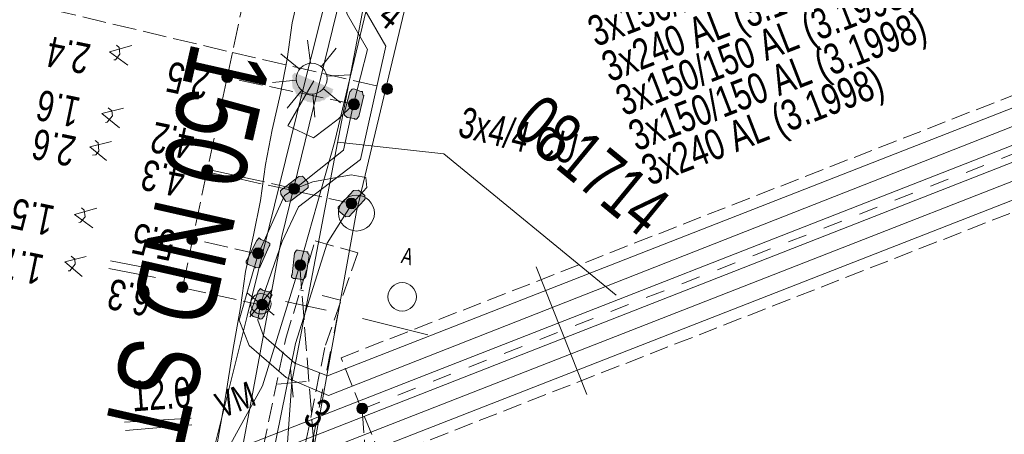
# Model space of a CAD drawing. Header units: metres. Extents: x -740 to 758, y -633 to 854.
# Tile 44 of 256: x -496.95 to -479.78, y -114.38 to -107.15. Entities that reach past the tile are written whole.
import ezdxf

# ---------------------------------------------------------------- set-up
doc = ezdxf.new("R2010")
doc.units = ezdxf.units.M
doc.header["$MEASUREMENT"] = 0
for name, pattern in [('333_125', [0.4576, 0.3328, -0.1248]), ('333_333', [0.6656, 0.3328, -0.3328]), ('416_125', [0.5408, 0.416, -0.1248])]:
    doc.linetypes.add(name, pattern=pattern)
for name, color, linetype in [('Gas.LOVION', 7, 'Continuous'), ('Gis.LOVION', 7, 'Continuous'), ('Grundkarte.LOVION', 7, 'Continuous'), ('Strom.LOVION', 7, 'Continuous'), ('StromBemass.LOVION', 7, 'Continuous'), ('Telko.LOVION', 7, 'Continuous'), ('Wasser.LOVION', 7, 'Continuous')]:
    doc.layers.add(name, color=color, linetype=linetype)
doc.styles.add('ERSTELLTER_STIL_1', font='arial.ttf')

msp = doc.modelspace()

# ---------------------------------------------------------------- hatches: boundary and pattern name
at = {"layer": 'Strom.LOVION', "linetype": 'Continuous', "lineweight": 13}
for points in [[(-491.479, -108.361), (-492.158, -108.073), (-492.198, -108.121), (-492.192, -108.18), (-492.205, -108.196), (-492.191, -108.342), (-492.159, -108.369), (-492.156, -108.398), (-492.14, -108.411), (-492.137, -108.44), (-491.992, -108.559), (-491.963, -108.556), (-491.931, -108.583), (-491.901, -108.58), (-491.885, -108.593), (-491.71, -108.576), (-491.696, -108.56), (-491.638, -108.554), (-491.598, -108.506), (-491.569, -108.503), (-491.49, -108.407), (-491.493, -108.377)], [(-491.194, -108.407), (-491.29, -108.786), (-491.287, -108.815), (-491.239, -108.855), (-491.119, -108.873), (-491.103, -108.886), (-491.074, -108.883), (-491.034, -108.835), (-490.951, -108.472), (-490.967, -108.459), (-490.973, -108.401), (-491.002, -108.403), (-491.125, -108.356), (-491.155, -108.359)], [(-492.22, -110.311), (-491.931, -110.09), (-491.918, -110.074), (-491.926, -109.986), (-492.01, -109.891), (-492.026, -109.878), (-492.084, -109.884), (-492.386, -110.12), (-492.4, -110.136), (-492.394, -110.195), (-492.324, -110.306), (-492.308, -110.319)], [(-491.203, -110.581), (-490.95, -110.305), (-490.923, -110.272), (-490.929, -110.214), (-491.041, -110.121), (-491.129, -110.13), (-491.383, -110.406), (-491.396, -110.422), (-491.39, -110.481), (-491.262, -110.586)], [(-492.817, -111.004), (-492.991, -111.346), (-493.004, -111.363), (-493.001, -111.392), (-492.969, -111.418), (-492.846, -111.465), (-492.83, -111.479), (-492.771, -111.473), (-492.758, -111.457), (-492.601, -111.101), (-492.587, -111.085), (-492.59, -111.056), (-492.622, -111.03), (-492.745, -110.983), (-492.777, -110.956)], [(-491.958, -111.63), (-491.904, -111.27), (-491.907, -111.241), (-491.923, -111.227), (-491.926, -111.198), (-491.956, -111.201), (-492.092, -111.17), (-492.121, -111.173), (-492.16, -111.221), (-492.198, -111.594), (-492.211, -111.61), (-492.208, -111.639), (-492.176, -111.666), (-492.147, -111.663), (-492.027, -111.681), (-492.011, -111.694)], [(-492.79, -111.888), (-492.918, -112.241), (-492.931, -112.257), (-492.928, -112.286), (-492.88, -112.326), (-492.773, -112.36), (-492.757, -112.373), (-492.728, -112.37), (-492.688, -112.322), (-492.56, -111.969), (-492.547, -111.953), (-492.579, -111.927), (-492.582, -111.898), (-492.611, -111.9), (-492.718, -111.867), (-492.75, -111.84)]]:
    msp.add_hatch(color=7, dxfattribs=at).paths.add_polyline_path(points)
at = {"layer": 'StromBemass.LOVION', "linetype": 'Continuous', "lineweight": 13}
for points in [[(-493.258, -108.209), (-493.251, -108.2), (-493.245, -108.189), (-493.241, -108.178), (-493.238, -108.166), (-493.236, -108.154), (-493.236, -108.142), (-493.238, -108.131), (-493.241, -108.119), (-493.245, -108.108), (-493.251, -108.097), (-493.258, -108.088), (-493.266, -108.079), (-493.276, -108.071), (-493.286, -108.065), (-493.297, -108.06), (-493.308, -108.056), (-493.32, -108.054), (-493.332, -108.053), (-493.344, -108.054), (-493.356, -108.056), (-493.367, -108.06), (-493.378, -108.065), (-493.388, -108.072), (-493.397, -108.079), (-493.405, -108.088), (-493.412, -108.098), (-493.418, -108.108), (-493.422, -108.12), (-493.425, -108.131), (-493.427, -108.143), (-493.427, -108.155), (-493.425, -108.167), (-493.422, -108.179), (-493.418, -108.19), (-493.412, -108.2), (-493.405, -108.21), (-493.397, -108.219), (-493.387, -108.226), (-493.377, -108.233), (-493.366, -108.238), (-493.355, -108.241), (-493.343, -108.244), (-493.331, -108.244), (-493.319, -108.243), (-493.307, -108.241), (-493.296, -108.237), (-493.285, -108.232), (-493.275, -108.226), (-493.266, -108.218)], [(-490.468, -108.418), (-490.461, -108.408), (-490.456, -108.398), (-490.451, -108.386), (-490.448, -108.375), (-490.447, -108.363), (-490.447, -108.351), (-490.448, -108.339), (-490.451, -108.328), (-490.456, -108.317), (-490.462, -108.306), (-490.469, -108.297), (-490.477, -108.288), (-490.486, -108.281), (-490.496, -108.274), (-490.507, -108.269), (-490.518, -108.266), (-490.53, -108.263), (-490.542, -108.263), (-490.554, -108.264), (-490.565, -108.266), (-490.577, -108.27), (-490.587, -108.275), (-490.597, -108.281), (-490.607, -108.289), (-490.615, -108.297), (-490.622, -108.307), (-490.627, -108.317), (-490.632, -108.329), (-490.635, -108.34), (-490.636, -108.352), (-490.636, -108.364), (-490.634, -108.376), (-490.631, -108.387), (-490.627, -108.398), (-490.621, -108.409), (-490.614, -108.418), (-490.606, -108.427), (-490.597, -108.434), (-490.587, -108.441), (-490.576, -108.446), (-490.565, -108.449), (-490.553, -108.452), (-490.541, -108.452), (-490.529, -108.451), (-490.518, -108.449), (-490.506, -108.445), (-490.496, -108.44), (-490.486, -108.434), (-490.476, -108.426)], [(-491.047, -108.685), (-491.04, -108.676), (-491.034, -108.665), (-491.03, -108.654), (-491.027, -108.642), (-491.026, -108.63), (-491.026, -108.619), (-491.027, -108.607), (-491.03, -108.595), (-491.035, -108.584), (-491.04, -108.574), (-491.047, -108.564), (-491.056, -108.555), (-491.065, -108.548), (-491.075, -108.541), (-491.086, -108.536), (-491.097, -108.533), (-491.109, -108.53), (-491.121, -108.53), (-491.133, -108.53), (-491.145, -108.533), (-491.156, -108.536), (-491.167, -108.542), (-491.177, -108.548), (-491.186, -108.556), (-491.194, -108.564), (-491.201, -108.574), (-491.207, -108.585), (-491.211, -108.596), (-491.214, -108.607), (-491.216, -108.619), (-491.216, -108.631), (-491.214, -108.643), (-491.211, -108.654), (-491.207, -108.666), (-491.201, -108.676), (-491.194, -108.686), (-491.186, -108.694), (-491.176, -108.702), (-491.166, -108.708), (-491.155, -108.713), (-491.144, -108.717), (-491.132, -108.719), (-491.12, -108.72), (-491.108, -108.719), (-491.097, -108.717), (-491.085, -108.713), (-491.074, -108.708), (-491.064, -108.702), (-491.055, -108.694)], [(-493.617, -109.879), (-493.61, -109.87), (-493.605, -109.859), (-493.6, -109.848), (-493.597, -109.837), (-493.596, -109.826), (-493.596, -109.814), (-493.598, -109.802), (-493.6, -109.791), (-493.605, -109.78), (-493.61, -109.77), (-493.617, -109.761), (-493.625, -109.752), (-493.634, -109.745), (-493.644, -109.738), (-493.655, -109.734), (-493.666, -109.73), (-493.677, -109.728), (-493.689, -109.727), (-493.701, -109.728), (-493.712, -109.73), (-493.723, -109.734), (-493.734, -109.739), (-493.744, -109.745), (-493.753, -109.753), (-493.76, -109.761), (-493.767, -109.77), (-493.773, -109.781), (-493.777, -109.792), (-493.78, -109.803), (-493.781, -109.814), (-493.781, -109.826), (-493.78, -109.838), (-493.777, -109.849), (-493.773, -109.86), (-493.767, -109.87), (-493.76, -109.879), (-493.752, -109.888), (-493.743, -109.895), (-493.733, -109.902), (-493.723, -109.906), (-493.712, -109.91), (-493.7, -109.912), (-493.688, -109.913), (-493.677, -109.912), (-493.665, -109.91), (-493.654, -109.906), (-493.644, -109.901), (-493.634, -109.895), (-493.625, -109.888)], [(-493.605, -109.834), (-493.598, -109.825), (-493.592, -109.814), (-493.588, -109.803), (-493.585, -109.792), (-493.584, -109.78), (-493.584, -109.768), (-493.585, -109.756), (-493.588, -109.745), (-493.593, -109.734), (-493.598, -109.723), (-493.605, -109.714), (-493.614, -109.705), (-493.623, -109.697), (-493.633, -109.691), (-493.644, -109.686), (-493.655, -109.682), (-493.667, -109.68), (-493.679, -109.679), (-493.69, -109.68), (-493.702, -109.682), (-493.713, -109.686), (-493.724, -109.691), (-493.734, -109.698), (-493.743, -109.705), (-493.751, -109.714), (-493.758, -109.724), (-493.764, -109.734), (-493.768, -109.745), (-493.771, -109.757), (-493.773, -109.769), (-493.773, -109.78), (-493.771, -109.792), (-493.768, -109.804), (-493.764, -109.815), (-493.758, -109.825), (-493.751, -109.835), (-493.743, -109.843), (-493.734, -109.851), (-493.724, -109.857), (-493.713, -109.862), (-493.701, -109.866), (-493.69, -109.868), (-493.678, -109.869), (-493.666, -109.868), (-493.654, -109.866), (-493.643, -109.862), (-493.632, -109.857), (-493.622, -109.851), (-493.613, -109.843)], [(-492.094, -110.157), (-492.087, -110.148), (-492.082, -110.137), (-492.077, -110.126), (-492.074, -110.115), (-492.073, -110.103), (-492.073, -110.091), (-492.074, -110.08), (-492.077, -110.068), (-492.082, -110.057), (-492.088, -110.047), (-492.094, -110.038), (-492.103, -110.029), (-492.112, -110.022), (-492.122, -110.015), (-492.132, -110.01), (-492.143, -110.007), (-492.155, -110.005), (-492.167, -110.004), (-492.178, -110.005), (-492.19, -110.007), (-492.201, -110.011), (-492.212, -110.016), (-492.222, -110.022), (-492.231, -110.03), (-492.239, -110.038), (-492.246, -110.048), (-492.251, -110.058), (-492.256, -110.069), (-492.258, -110.08), (-492.26, -110.092), (-492.26, -110.104), (-492.258, -110.115), (-492.255, -110.127), (-492.251, -110.138), (-492.245, -110.148), (-492.238, -110.158), (-492.23, -110.166), (-492.221, -110.174), (-492.211, -110.18), (-492.201, -110.185), (-492.189, -110.188), (-492.178, -110.191), (-492.166, -110.191), (-492.154, -110.191), (-492.143, -110.188), (-492.132, -110.185), (-492.121, -110.18), (-492.111, -110.173), (-492.102, -110.166)], [(-491.094, -110.414), (-491.087, -110.404), (-491.081, -110.394), (-491.077, -110.383), (-491.074, -110.372), (-491.072, -110.36), (-491.073, -110.348), (-491.074, -110.337), (-491.077, -110.325), (-491.081, -110.314), (-491.087, -110.304), (-491.094, -110.295), (-491.102, -110.286), (-491.111, -110.279), (-491.121, -110.272), (-491.132, -110.267), (-491.143, -110.264), (-491.155, -110.262), (-491.166, -110.261), (-491.178, -110.262), (-491.19, -110.264), (-491.201, -110.268), (-491.211, -110.273), (-491.221, -110.279), (-491.23, -110.286), (-491.238, -110.295), (-491.245, -110.305), (-491.251, -110.315), (-491.255, -110.326), (-491.258, -110.337), (-491.259, -110.349), (-491.259, -110.361), (-491.258, -110.372), (-491.255, -110.384), (-491.251, -110.395), (-491.245, -110.405), (-491.238, -110.414), (-491.23, -110.423), (-491.221, -110.43), (-491.211, -110.437), (-491.2, -110.442), (-491.189, -110.445), (-491.177, -110.447), (-491.166, -110.448), (-491.154, -110.447), (-491.142, -110.445), (-491.131, -110.441), (-491.121, -110.436), (-491.111, -110.43), (-491.102, -110.423)], [(-493.874, -111.039), (-493.867, -111.03), (-493.862, -111.02), (-493.858, -111.009), (-493.855, -110.998), (-493.853, -110.986), (-493.853, -110.975), (-493.855, -110.963), (-493.858, -110.952), (-493.862, -110.941), (-493.868, -110.931), (-493.875, -110.922), (-493.883, -110.913), (-493.891, -110.906), (-493.901, -110.9), (-493.912, -110.895), (-493.923, -110.891), (-493.934, -110.889), (-493.946, -110.889), (-493.957, -110.889), (-493.969, -110.892), (-493.98, -110.895), (-493.99, -110.9), (-494, -110.906), (-494.009, -110.914), (-494.017, -110.922), (-494.023, -110.932), (-494.029, -110.942), (-494.033, -110.953), (-494.036, -110.964), (-494.038, -110.975), (-494.037, -110.987), (-494.036, -110.998), (-494.033, -111.01), (-494.029, -111.02), (-494.023, -111.031), (-494.016, -111.04), (-494.008, -111.048), (-493.999, -111.056), (-493.99, -111.062), (-493.979, -111.067), (-493.968, -111.07), (-493.957, -111.072), (-493.945, -111.073), (-493.934, -111.072), (-493.922, -111.07), (-493.911, -111.067), (-493.901, -111.062), (-493.891, -111.055), (-493.882, -111.048)], [(-492.721, -111.285), (-492.714, -111.275), (-492.708, -111.264), (-492.704, -111.253), (-492.701, -111.242), (-492.699, -111.23), (-492.699, -111.218), (-492.701, -111.206), (-492.704, -111.195), (-492.708, -111.183), (-492.714, -111.173), (-492.721, -111.163), (-492.729, -111.155), (-492.739, -111.147), (-492.749, -111.141), (-492.76, -111.136), (-492.771, -111.132), (-492.783, -111.13), (-492.795, -111.129), (-492.807, -111.13), (-492.818, -111.132), (-492.83, -111.136), (-492.84, -111.141), (-492.851, -111.147), (-492.86, -111.155), (-492.868, -111.164), (-492.875, -111.174), (-492.881, -111.184), (-492.885, -111.195), (-492.888, -111.207), (-492.889, -111.219), (-492.889, -111.231), (-492.888, -111.242), (-492.885, -111.254), (-492.88, -111.265), (-492.875, -111.275), (-492.867, -111.285), (-492.859, -111.294), (-492.85, -111.301), (-492.84, -111.308), (-492.829, -111.313), (-492.818, -111.316), (-492.806, -111.319), (-492.794, -111.319), (-492.782, -111.319), (-492.77, -111.316), (-492.759, -111.313), (-492.748, -111.307), (-492.738, -111.301), (-492.729, -111.293)], [(-491.984, -111.492), (-491.977, -111.482), (-491.972, -111.472), (-491.967, -111.461), (-491.964, -111.449), (-491.963, -111.438), (-491.963, -111.426), (-491.964, -111.414), (-491.967, -111.403), (-491.972, -111.392), (-491.977, -111.382), (-491.984, -111.372), (-491.993, -111.364), (-492.002, -111.356), (-492.012, -111.35), (-492.022, -111.345), (-492.033, -111.341), (-492.045, -111.339), (-492.057, -111.338), (-492.069, -111.339), (-492.08, -111.341), (-492.091, -111.345), (-492.102, -111.35), (-492.112, -111.356), (-492.121, -111.364), (-492.129, -111.373), (-492.136, -111.382), (-492.141, -111.392), (-492.146, -111.403), (-492.149, -111.415), (-492.15, -111.426), (-492.15, -111.438), (-492.148, -111.45), (-492.146, -111.461), (-492.141, -111.472), (-492.135, -111.483), (-492.128, -111.492), (-492.12, -111.501), (-492.111, -111.508), (-492.101, -111.514), (-492.091, -111.519), (-492.079, -111.523), (-492.068, -111.525), (-492.056, -111.526), (-492.044, -111.525), (-492.033, -111.523), (-492.022, -111.519), (-492.011, -111.514), (-492.001, -111.508), (-491.992, -111.5)], [(-494.046, -111.874), (-494.04, -111.865), (-494.034, -111.854), (-494.03, -111.844), (-494.027, -111.832), (-494.025, -111.821), (-494.025, -111.809), (-494.027, -111.797), (-494.03, -111.786), (-494.034, -111.775), (-494.04, -111.765), (-494.047, -111.756), (-494.055, -111.747), (-494.064, -111.74), (-494.074, -111.734), (-494.084, -111.729), (-494.095, -111.725), (-494.107, -111.723), (-494.118, -111.722), (-494.13, -111.723), (-494.141, -111.725), (-494.152, -111.729), (-494.163, -111.734), (-494.173, -111.74), (-494.182, -111.748), (-494.19, -111.756), (-494.197, -111.766), (-494.202, -111.776), (-494.206, -111.787), (-494.209, -111.798), (-494.211, -111.81), (-494.211, -111.821), (-494.209, -111.833), (-494.206, -111.844), (-494.202, -111.855), (-494.196, -111.865), (-494.189, -111.875), (-494.181, -111.883), (-494.172, -111.89), (-494.163, -111.897), (-494.152, -111.902), (-494.141, -111.905), (-494.129, -111.907), (-494.118, -111.908), (-494.106, -111.907), (-494.095, -111.905), (-494.084, -111.901), (-494.073, -111.896), (-494.063, -111.89), (-494.054, -111.883)], [(-494.043, -111.874), (-494.036, -111.864), (-494.031, -111.854), (-494.026, -111.843), (-494.023, -111.832), (-494.022, -111.82), (-494.022, -111.809), (-494.024, -111.797), (-494.027, -111.786), (-494.031, -111.775), (-494.037, -111.765), (-494.043, -111.755), (-494.051, -111.747), (-494.061, -111.739), (-494.07, -111.733), (-494.081, -111.728), (-494.092, -111.724), (-494.104, -111.722), (-494.115, -111.722), (-494.127, -111.722), (-494.139, -111.725), (-494.15, -111.728), (-494.16, -111.733), (-494.17, -111.74), (-494.179, -111.747), (-494.187, -111.756), (-494.194, -111.765), (-494.2, -111.775), (-494.204, -111.786), (-494.207, -111.798), (-494.208, -111.809), (-494.208, -111.821), (-494.207, -111.833), (-494.204, -111.844), (-494.199, -111.855), (-494.194, -111.865), (-494.187, -111.874), (-494.179, -111.883), (-494.17, -111.89), (-494.16, -111.897), (-494.149, -111.902), (-494.138, -111.905), (-494.126, -111.907), (-494.115, -111.908), (-494.103, -111.907), (-494.092, -111.905), (-494.08, -111.901), (-494.07, -111.896), (-494.06, -111.89), (-494.051, -111.883)], [(-492.65, -112.181), (-492.643, -112.171), (-492.638, -112.161), (-492.633, -112.15), (-492.63, -112.139), (-492.629, -112.127), (-492.629, -112.115), (-492.63, -112.103), (-492.633, -112.092), (-492.638, -112.081), (-492.644, -112.07), (-492.651, -112.061), (-492.659, -112.052), (-492.668, -112.045), (-492.678, -112.038), (-492.689, -112.033), (-492.7, -112.03), (-492.712, -112.028), (-492.723, -112.027), (-492.735, -112.028), (-492.747, -112.03), (-492.758, -112.034), (-492.769, -112.039), (-492.779, -112.045), (-492.788, -112.053), (-492.796, -112.061), (-492.803, -112.071), (-492.809, -112.081), (-492.813, -112.092), (-492.816, -112.104), (-492.817, -112.116), (-492.817, -112.127), (-492.816, -112.139), (-492.813, -112.151), (-492.808, -112.162), (-492.803, -112.172), (-492.796, -112.182), (-492.787, -112.19), (-492.778, -112.198), (-492.768, -112.204), (-492.758, -112.209), (-492.746, -112.213), (-492.735, -112.215), (-492.723, -112.216), (-492.711, -112.215), (-492.699, -112.213), (-492.688, -112.209), (-492.677, -112.204), (-492.667, -112.197), (-492.658, -112.19)], [(-490.906, -113.993), (-490.899, -113.983), (-490.894, -113.973), (-490.889, -113.962), (-490.886, -113.951), (-490.885, -113.939), (-490.885, -113.927), (-490.887, -113.915), (-490.889, -113.904), (-490.894, -113.893), (-490.9, -113.882), (-490.907, -113.873), (-490.915, -113.864), (-490.924, -113.857), (-490.934, -113.851), (-490.945, -113.846), (-490.956, -113.842), (-490.968, -113.84), (-490.979, -113.839), (-490.991, -113.84), (-491.003, -113.842), (-491.014, -113.846), (-491.025, -113.851), (-491.035, -113.857), (-491.044, -113.865), (-491.052, -113.873), (-491.059, -113.883), (-491.064, -113.893), (-491.069, -113.904), (-491.072, -113.916), (-491.073, -113.928), (-491.073, -113.939), (-491.072, -113.951), (-491.069, -113.963), (-491.064, -113.974), (-491.058, -113.984), (-491.051, -113.994), (-491.043, -114.002), (-491.034, -114.01), (-491.024, -114.016), (-491.013, -114.021), (-491.002, -114.025), (-490.991, -114.027), (-490.979, -114.027), (-490.967, -114.027), (-490.955, -114.024), (-490.944, -114.021), (-490.933, -114.016), (-490.923, -114.009), (-490.914, -114.002)]]:
    msp.add_hatch(color=7, dxfattribs=at).paths.add_polyline_path(points)

# ---------------------------------------------------------------- linework, layer by layer
at = {"layer": 'Gas.LOVION', "color": 5, "linetype": 'Continuous', "lineweight": 18}
msp.add_lwpolyline([(-497.516, -140.635), (-496.321, -133.056), (-494.832, -124.103), (-492.381, -110.932), (-489.72, -100.061), (-485.993, -84.062), (-482.878, -73.753), (-479.464, -62.424), (-476.437, -50.912), (-476.108, -49.594), (-475.771, -46.532), (-470.529, -26.689), (-463.97, -2.788), (-464.107, -1.382), (-464.272, -0.601), (-467.443, 20.34), (-469.368, 30.807), (-470.131, 34.988), (-470.255, 35.493)], dxfattribs=at)
at = {"layer": 'Gis.LOVION', "color": 44, "linetype": 'Continuous', "lineweight": 18}
for points in [[(-491.933, -107.504), (-491.879, -107.898)], [(-491.695, -107.969), (-491.431, -107.647)], [(-492.076, -108.006), (-492.397, -107.742)], [(-492.54, -108.243), (-492.13, -108.203)], [(-491.59, -108.136), (-491.194, -108.112)], [(-492.289, -108.692), (-492.025, -108.37)], [(-491.658, -108.349), (-491.353, -108.6)], [(-491.841, -108.441), (-491.801, -108.851)]]:
    msp.add_lwpolyline(points, dxfattribs=at)
msp.add_circle((-491.859, -108.177), 0.268, dxfattribs=at)
at = {"layer": 'Grundkarte.LOVION', "color": 8, "linetype": 'Continuous', "lineweight": 18}
for points in [[(-475.733, -51.005), (-488.816, -100.993), (-491.079, -110.495), (-492.803, -120.062), (-494.016, -129.727), (-494.832, -142.841)], [(-475.733, -51.005), (-488.816, -100.993), (-491.079, -110.495), (-492.803, -120.062), (-494.016, -129.727), (-494.832, -142.841), (-494.016, -129.727), (-492.803, -120.062), (-492.761, -124.728), (-492.856, -127.988), (-492.603, -129.973), (-491.893, -131.795), (-490.731, -133.396), (-489.183, -134.722), (-487.414, -135.584), (-485.504, -136.077), (-477.567, -136.838), (-469.586, -137.151), (-461.602, -137.198), (-453.608, -137.037), (-446.398, -136.716)], [(-446.398, -136.716), (-453.608, -137.037), (-461.602, -137.198), (-469.586, -137.151), (-477.567, -136.838), (-485.504, -136.077), (-487.414, -135.584), (-489.183, -134.722), (-490.731, -133.396), (-491.893, -131.795), (-492.603, -129.973), (-492.856, -127.988), (-492.761, -124.728), (-492.803, -120.062), (-491.079, -110.495), (-488.816, -100.993), (-475.733, -51.005), (-466.033, -53.486), (-436.68, -61.079), (-415.817, -66.487), (-388.454, -64.314)], [(-493.63, -115.236), (-493.363, -113.733), (-493.235, -112.922), (-493.102, -112.17), (-493.016, -111.541), (-492.871, -110.906), (-492.753, -110.304), (-492.666, -109.674), (-492.548, -109.072), (-492.403, -108.437), (-492.285, -107.834), (-492.198, -107.205), (-492.054, -106.57)]]:
    msp.add_lwpolyline(points, dxfattribs=at)
at = {"layer": 'Grundkarte.LOVION', "color": 253, "linetype": 'Continuous', "lineweight": 18}
msp.add_lwpolyline([(-446.398, -136.716), (-453.608, -137.037), (-461.602, -137.198), (-469.586, -137.151), (-477.567, -136.838), (-485.504, -136.077), (-487.414, -135.584), (-489.183, -134.722), (-490.731, -133.396), (-491.893, -131.795), (-492.603, -129.973), (-492.856, -127.988), (-492.761, -124.728), (-492.803, -120.062), (-491.079, -110.495), (-488.816, -100.993), (-475.733, -51.005), (-466.033, -53.486), (-436.68, -61.079), (-415.817, -66.487), (-388.454, -64.314)], dxfattribs=at)
at = {"layer": 'Grundkarte.LOVION', "color": 9, "linetype": 'Continuous', "lineweight": 18}
msp.add_circle((-491.078, -110.523), 0.313, dxfattribs=at)
at = {"layer": 'Strom.LOVION', "color": 1, "linetype": 'Continuous', "lineweight": 18}
for points in [[(-492.066, -111.433), (-491.462, -109.291), (-490.737, -106.279), (-488.787, -99.024), (-484.873, -83.879), (-478.944, -60.186), (-476.335, -49.838), (-475.244, -45.431)], [(-502.719, -110.243), (-503.577, -114.007), (-503.788, -115.18), (-503.803, -115.625), (-503.637, -115.816), (-503.13, -116.017), (-493.086, -114.607), (-477.486, -108.501), (-476.195, -108.404)], [(-495.57, -128.8), (-493.868, -117.787), (-493.524, -117.531), (-493.471, -117.009), (-493.206, -116.096), (-492.778, -115.641), (-491.971, -115.119), (-477.296, -109.383), (-476.122, -109.298)], [(-492.066, -111.433), (-492.717, -113.536), (-493.696, -115.317), (-494.124, -117.442), (-495.881, -128.786)]]:
    msp.add_lwpolyline(points, dxfattribs=at)
at = {"layer": 'Strom.LOVION', "color": 5, "linetype": 'Continuous', "lineweight": 18}
for points in [[(-492.754, -112.107), (-492.372, -111.02), (-492.091, -110.416), (-491.005, -109.586), (-490.563, -107.607), (-490.954, -106.936), (-491.218, -106.045), (-491.08, -104.436), (-487.954, -91.82), (-485.911, -83.995), (-482.411, -70.825), (-482.065, -69.521), (-480.07, -62.114)], [(-476.258, -107.76), (-477.647, -107.91), (-491.581, -113.366), (-492.15, -113.141), (-492.699, -112.663), (-492.8, -112.392), (-492.754, -112.107)]]:
    msp.add_lwpolyline(points, dxfattribs=at)
at = {"layer": 'Strom.LOVION', "color": 150, "linetype": 'Continuous', "lineweight": 18}
for points in [[(-488.226, -91.758), (-491.362, -104.419), (-491.511, -106.074), (-491.238, -107.052), (-490.882, -107.668), (-491.129, -108.623), (-491.302, -109.423), (-492.152, -110.097), (-492.332, -110.218), (-492.794, -111.239)], [(-492.794, -111.239), (-493.125, -112.394), (-492.948, -112.835), (-492.303, -113.392), (-491.563, -113.704), (-477.56, -108.197), (-476.224, -108.111)], [(-491.129, -108.623), (-491.399, -108.885), (-491.825, -109.208), (-492.274, -109.001), (-491.819, -108.217)], [(-476.166, -108.697), (-477.444, -108.777), (-493.099, -114.919)], [(-493.535, -116.203), (-493.362, -115.86), (-492.872, -115.428), (-492.059, -114.832), (-477.37, -109.08), (-476.138, -108.989)], [(-492.152, -110.097), (-491.839, -109.978), (-491.171, -109.853), (-490.915, -109.902), (-490.898, -110.078), (-491.152, -110.354)], [(-491.152, -110.354), (-491.586, -111.047), (-492.139, -112.8), (-493.216, -118.107), (-494.199, -124.381)]]:
    msp.add_lwpolyline(points, dxfattribs=at)
at = {"layer": 'Strom.LOVION', "color": 7, "linetype": '333_125', "lineweight": 13}
for points in [[(-477.824, -107.765), (-477.119, -109.529), (-490.642, -114.811), (-491.346, -113.048)], [(-492.31, -112.713), (-491.797, -111.008), (-491.053, -111.216), (-491.63, -112.869), (-492.691, -118.189), (-493.613, -124.028), (-494.327, -123.979), (-493.427, -118.069), (-493.153, -116.786), (-492.599, -116.865), (-492.436, -116.11), (-492.983, -115.956)]]:
    msp.add_lwpolyline(points, close=True, dxfattribs=at)
at = {"layer": 'Strom.LOVION', "color": 7, "linetype": 'Continuous', "lineweight": 13}
for points in [[(-491.194, -108.407), (-491.155, -108.359), (-491.125, -108.356), (-491.002, -108.403), (-490.973, -108.401), (-490.967, -108.459), (-490.951, -108.472), (-491.034, -108.835), (-491.074, -108.883), (-491.103, -108.886), (-491.119, -108.873), (-491.239, -108.855), (-491.287, -108.815), (-491.29, -108.786)], [(-492.22, -110.311), (-492.308, -110.319), (-492.324, -110.306), (-492.394, -110.195), (-492.4, -110.136), (-492.386, -110.12), (-492.084, -109.884), (-492.026, -109.878), (-492.01, -109.891), (-491.926, -109.986), (-491.918, -110.074), (-491.931, -110.09)], [(-491.203, -110.581), (-491.262, -110.586), (-491.39, -110.481), (-491.396, -110.422), (-491.383, -110.406), (-491.129, -110.13), (-491.041, -110.121), (-490.929, -110.214), (-490.923, -110.272), (-490.95, -110.305)], [(-492.817, -111.004), (-492.777, -110.956), (-492.745, -110.983), (-492.622, -111.03), (-492.59, -111.056), (-492.587, -111.085), (-492.601, -111.101), (-492.758, -111.457), (-492.771, -111.473), (-492.83, -111.479), (-492.846, -111.465), (-492.969, -111.418), (-493.001, -111.392), (-493.004, -111.363), (-492.991, -111.346)], [(-491.958, -111.63), (-492.011, -111.694), (-492.027, -111.681), (-492.147, -111.663), (-492.176, -111.666), (-492.208, -111.639), (-492.211, -111.61), (-492.198, -111.594), (-492.16, -111.221), (-492.121, -111.173), (-492.092, -111.17), (-491.956, -111.201), (-491.926, -111.198), (-491.923, -111.227), (-491.907, -111.241), (-491.904, -111.27)], [(-492.79, -111.888), (-492.75, -111.84), (-492.718, -111.867), (-492.611, -111.9), (-492.582, -111.898), (-492.579, -111.927), (-492.547, -111.953), (-492.56, -111.969), (-492.688, -112.322), (-492.728, -112.37), (-492.757, -112.373), (-492.773, -112.36), (-492.88, -112.326), (-492.928, -112.286), (-492.931, -112.257), (-492.918, -112.241)]]:
    msp.add_lwpolyline(points, close=True, dxfattribs=at)
at = {"layer": 'Strom.LOVION', "color": 9, "linetype": '333_333', "lineweight": 18}
for points in [[(-490.978, -113.943), (-477.472, -108.647)], [(-492.724, -116.035), (-492.884, -116.819), (-493.878, -121.009), (-493.145, -121.1), (-491.356, -112.044), (-492.068, -111.862)]]:
    msp.add_lwpolyline(points, dxfattribs=at)
at = {"layer": 'Strom.LOVION', "color": 7, "linetype": 'Continuous', "lineweight": 13}
msp.add_lwpolyline([(-487.94, -111.459), (-487.057, -113.692)], dxfattribs=at)
at = {"layer": 'Strom.LOVION', "color": 9, "linetype": 'Continuous', "lineweight": 18}
for points in [[(-492.979, -111.922), (-492.513, -112.305)], [(-492.939, -112.332), (-492.556, -111.865)]]:
    msp.add_lwpolyline(points, dxfattribs=at)
msp.add_circle((-492.744, -112.106), 0.178, dxfattribs=at)
at = {"layer": 'StromBemass.LOVION', "color": 7, "linetype": '416_125', "lineweight": 13}
for points in [[(-492.795, -105.638), (-493.242, -107.721), (-493.332, -108.158), (-493.678, -109.759), (-493.688, -109.804), (-494.111, -111.825), (-492.722, -112.133)], [(-501.639, -105.719), (-493.242, -107.721), (-490.55, -108.344)], [(-491.129, -108.623), (-493.332, -108.158)], [(-492.152, -110.097), (-493.678, -109.759)], [(-491.152, -110.354), (-493.688, -109.804)], [(-492.794, -111.239), (-493.928, -110.98)], [(-492.066, -111.433), (-490.873, -126.656)], [(-490.978, -113.943), (-490.008, -126.586)]]:
    msp.add_lwpolyline(points, dxfattribs=at)
at = {"layer": 'StromBemass.LOVION', "color": 7, "linetype": 'Continuous', "lineweight": 13}
for points in [[(-495.067, -107.944), (-495.386, -107.709), (-494.997, -107.597)], [(-495.313, -107.849), (-495.283, -107.847), (-495.204, -107.75), (-495.216, -107.633), (-495.264, -107.593)], [(-495.211, -109.037), (-495.517, -108.786), (-495.142, -108.69)], [(-495.457, -108.942), (-495.428, -108.939), (-495.335, -108.827), (-495.344, -108.739), (-495.408, -108.686)], [(-495.437, -109.605), (-495.726, -109.368), (-495.351, -109.272)], [(-495.682, -109.511), (-495.624, -109.505), (-495.571, -109.441), (-495.585, -109.295), (-495.633, -109.255)], [(-495.676, -110.781), (-495.995, -110.547), (-495.607, -110.435)], [(-495.922, -110.687), (-495.893, -110.684), (-495.813, -110.588), (-495.825, -110.471), (-495.873, -110.431)], [(-495.86, -111.627), (-496.165, -111.376), (-495.79, -111.28)], [(-496.105, -111.533), (-496.076, -111.53), (-495.983, -111.417), (-495.992, -111.33), (-496.056, -111.277)], [(-494.555, -111.514), (-495.369, -111.357)], [(-494.586, -111.65), (-495.4, -111.493)], [(-495.123, -114.171), (-493.962, -114.102)], [(-495.109, -114.317), (-493.951, -114.219)]]:
    msp.add_lwpolyline(points, dxfattribs=at)
for centre, radius in [((-493.331, -108.149), 0.0955), ((-490.541, -108.357), 0.0947), ((-491.121, -108.625), 0.0952), ((-493.689, -109.82), 0.0929), ((-493.678, -109.774), 0.0947), ((-492.166, -110.098), 0.0937), ((-491.166, -110.354), 0.0937), ((-493.945, -110.981), 0.0922), ((-492.794, -111.224), 0.0952), ((-492.056, -111.432), 0.0937), ((-494.118, -111.815), 0.0928), ((-494.115, -111.815), 0.0932), ((-492.723, -112.121), 0.0944), ((-490.979, -113.933), 0.0942)]:
    msp.add_circle(centre, radius, dxfattribs=at)
at = {"layer": 'Telko.LOVION', "color": 1, "linetype": 'Continuous', "lineweight": 18}
msp.add_lwpolyline([(-507.029, -132.817), (-504.979, -128.39), (-504.625, -127.631), (-504.176, -127.839), (-494.98, -128.639), (-493.828, -128.778), (-493.929, -130.014), (-493.629, -131.418), (-492.997, -133.041), (-492.019, -134.438), (-490.695, -135.58), (-489.526, -136.352), (-488.695, -136.685), (-487.078, -136.748), (-489.047, -135.965), (-490.569, -134.902), (-492.385, -132.656), (-493.102, -131.367), (-493.828, -128.778), (-493.128, -126.419), (-492.206, -113.472), (-490.877, -106.514), (-488.262, -92.752)], dxfattribs=at)
at = {"layer": 'Telko.LOVION', "color": 49, "linetype": 'Continuous', "lineweight": 18}
msp.add_lwpolyline([(-486.547, -111.958), (-489.552, -109.488), (-491.404, -109.285)], dxfattribs=at)
at = {"layer": 'Telko.LOVION', "color": 7, "linetype": 'Continuous', "lineweight": 13}
for points in [[(-492.315, -112.064), (-491.605, -112.216)], [(-490.97, -112.361), (-489.834, -112.649)], [(-492.229, -113.238), (-492.181, -113.735)], [(-492.454, -113.511), (-491.956, -113.462)]]:
    msp.add_lwpolyline(points, dxfattribs=at)
msp.add_circle((-490.28, -111.985), 0.248, dxfattribs=at)
at = {"layer": 'Wasser.LOVION', "color": 150, "linetype": 'Continuous', "lineweight": 18}
msp.add_lwpolyline([(-498.416, -139.896), (-498.473, -139.31), (-496.191, -127.886), (-495.48, -123.974), (-494.782, -120.078), (-493.951, -116.184), (-492.984, -112.321), (-492.033, -108.445), (-491.053, -104.566), (-490.085, -100.703), (-489.134, -96.827), (-488.167, -92.964), (-487.187, -89.085), (-486.142, -85.259), (-485.029, -81.382), (-483.039, -74.374), (-481.249, -66.234), (-480.032, -61.903), (-478.498, -56.433), (-476.945, -50.252), (-476.846, -49.902)], dxfattribs=at)

# ---------------------------------------------------------------- texts
at = {"layer": 'Gas.LOVION', "color": 5, "linetype": 'Continuous', "lineweight": 18, "insert": (-494.362, -107.409), "char_height": 1.42278, "attachment_point": 7, "rotation": 257.2462, "style": 'ERSTELLTER_STIL_1'}
msp.add_mtext('{\\A1;\\W0.72102x;150 ND ST KA (1970)}', dxfattribs=at)
at = {"layer": 'Strom.LOVION', "color": 150, "linetype": 'Continuous', "lineweight": 18, "attachment_point": 7, "style": 'ERSTELLTER_STIL_1'}
for s, insert, char_height, rotation in [('{\\A1;\\W0.72212x;3x150/150 AL (3.1998)}', (-486.842, -107.776), 0.53355, 21.2438), ('{\\A1;\\W0.72215x;3x150/150 AL (3.1998)}', (-486.355, -108.985), 0.53353, 21.2448), ('{\\A1;\\W0.72212x;3x150/150 AL (3.1998)}', (-486.132, -109.599), 0.53355, 21.2437), ('{\\A1;\\W0.67087x;3x4/4 CU }', (-489.33, -109.187), 0.53354, 346.2445)]:
    msp.add_mtext(s, dxfattribs=dict(at, insert=insert, char_height=char_height, rotation=rotation))
at = {"layer": 'Strom.LOVION', "color": 1, "linetype": 'Continuous', "lineweight": 18, "char_height": 0.53355, "attachment_point": 7, "style": 'ERSTELLTER_STIL_1'}
for insert, rotation in [((-486.601, -108.392), 21.2438), ((-485.907, -110.2), 21.2437)]:
    msp.add_mtext('{\\A1;\\W0.72369x;3x240 AL (3.1998)}', dxfattribs=dict(at, insert=insert, rotation=rotation))
at = {"layer": 'Strom.LOVION', "color": 7, "linetype": 'Continuous', "lineweight": 13, "insert": (-493.421, -114.106), "char_height": 0.44461, "attachment_point": 7, "rotation": 21.2442, "style": 'ERSTELLTER_STIL_1'}
msp.add_mtext('{\\A1;\\W0.71562x;VM}', dxfattribs=at)
at = {"layer": 'StromBemass.LOVION', "color": 7, "linetype": 'Continuous', "lineweight": 13, "attachment_point": 7, "style": 'ERSTELLTER_STIL_1'}
for s, insert, char_height, rotation in [('{\\A1;\\W0.71559x;2.4}', (-495.689, -107.584), 0.53353, 168.2452), ('{\\A1;\\W0.71555x;2.5}', (-493.6, -108.014), 0.53356, 168.2457), ('{\\A1;\\W0.71556x;1.6}', (-495.864, -108.509), 0.53356, 168.2457), ('{\\A1;\\W0.71556x;2.6}', (-495.94, -109.188), 0.53356, 168.2457), ('{\\A1;\\W0.71555x;4.2}', (-493.87, -109.077), 0.53356, 168.2457), ('{\\A1;\\W0.71560x;4.3}', (-494.036, -109.726), 0.53353, 168.2452), ('{\\A1;\\W0.71555x;1.5}', (-496.313, -110.4), 0.53356, 168.2457), ('{\\A1;\\W0.71560x;5.5}', (-494.2, -110.835), 0.53353, 168.2451), ('{\\A1;\\W0.71555x;1.7}', (-496.502, -111.263), 0.53356, 168.2457), ('{\\A1;\\W0.71555x;6.3}', (-494.622, -111.806), 0.53356, 168.2457), ('{\\A1;\\W0.71557x;12.0}', (-494.981, -113.993), 0.53355, 4.2431)]:
    msp.add_mtext(s, dxfattribs=dict(at, insert=insert, char_height=char_height, rotation=rotation))
at = {"layer": 'Telko.LOVION', "color": 250, "linetype": 'Continuous', "lineweight": 18, "attachment_point": 7, "style": 'ERSTELLTER_STIL_1'}
for s, insert, char_height, rotation in [('{\\A1;\\W0.71555x;4}', (-490.738, -107.163), 0.53356, 320.5857), ('{\\A1;\\W0.71558x;3}', (-492.044, -114.136), 0.53354, 320.5839)]:
    msp.add_mtext(s, dxfattribs=dict(at, insert=insert, char_height=char_height, rotation=rotation))
at = {"layer": 'Telko.LOVION', "color": 220, "linetype": 'Continuous', "lineweight": 18, "insert": (-488.408, -109.097), "char_height": 0.88922, "attachment_point": 7, "rotation": 320.5841, "style": 'ERSTELLTER_STIL_1'}
msp.add_mtext('{\\A1;\\W0.71562x;081714}', dxfattribs=at)
at = {"layer": 'Telko.LOVION', "color": 7, "linetype": 'Continuous', "lineweight": 13, "insert": (-490.312, -111.39), "char_height": 0.28558, "attachment_point": 7, "rotation": 346.6489, "style": 'ERSTELLTER_STIL_1'}
msp.add_mtext('{\\A1;\\W0.71031x;A}', dxfattribs=at)

doc.saveas('drawing.dxf')
